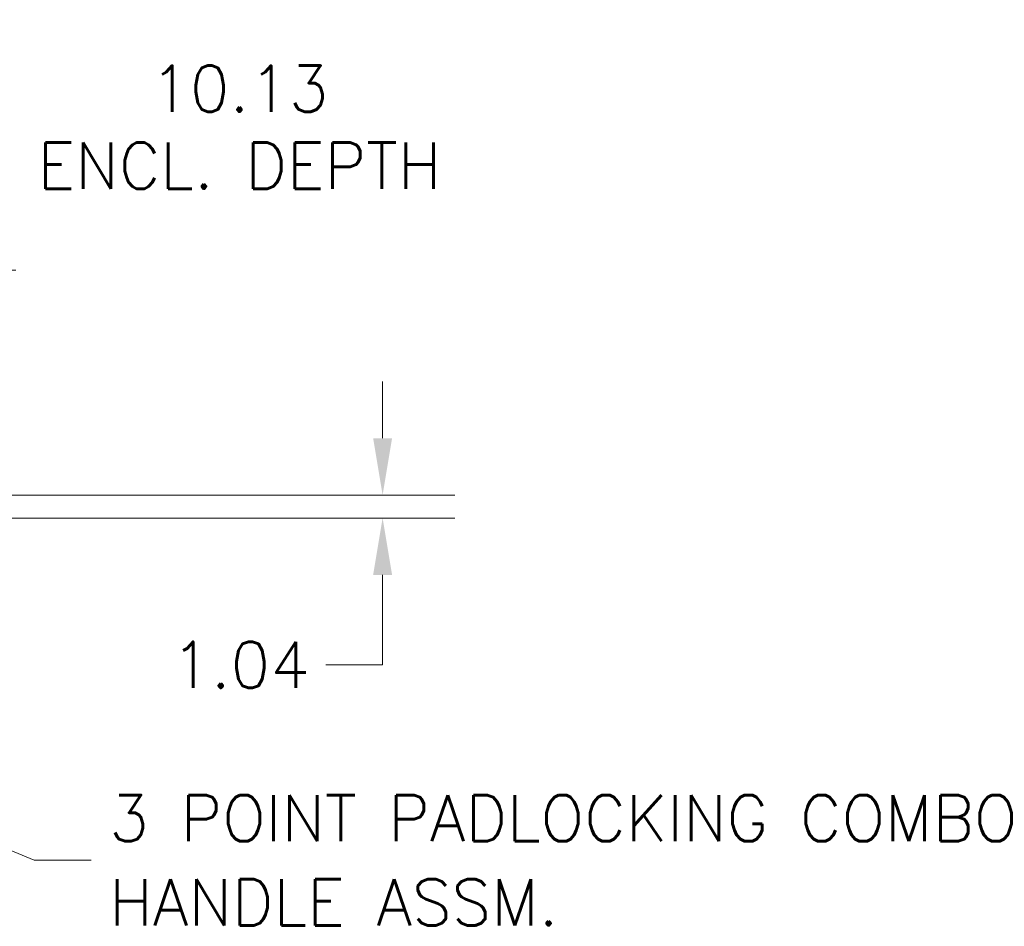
# Model space of a CAD drawing. Header units: inches. Extents: x 14 to 423, y 12 to 263.
# Tile 62 of 124: x 175 to 219, y 222 to 263. Entities that reach past the tile are written whole.
import ezdxf

# ---------------------------------------------------------------- set-up
doc = ezdxf.new("R2010")
doc.units = ezdxf.units.IN
doc.header["$LTSCALE"] = 26
doc.header["$MEASUREMENT"] = 0
doc.layers.add('Dimension (ANSI)', color=7, linetype='Continuous', lineweight=5)
doc.layers.add('Symbol (ANSI)', color=7, linetype='Continuous', lineweight=5)
doc.styles.add('ROMANS', font='romans.shx')
doc.dimstyles.new('Default (ANSI)', dxfattribs={"dimscale": 26, "dimtxt": 0.08, "dimasz": 0.098425, "dimexe": 0.125, "dimexo": 0.0625, "dimgap": 0.031496, "dimtad": 0, "dimtih": 1, "dimtoh": 1, "dimrnd": 1e-08, "dimzin": 0, "dimdsep": 46, "dimtxsty": 'ROMANS', "dimcen": 0.09, "dimdle": 0.393701, "dimclrd": 256, "dimclre": 256, "dimclrt": 256, "dimadec": 0, "dimazin": 0, "dimtfac": 1.25, "dimtofl": 0, "dimtmove": 0, "dimatfit": 3, "dimfxl": 1, "dimtolj": 1, "dimtzin": 0, "dimlwd": -1, "dimlwe": -1, "dimarcsym": 0})
doc.dimstyles.new('Default (ANSI)$7', dxfattribs={"dimscale": 26, "dimtxt": 0.08, "dimasz": 0.098425, "dimexe": 0.125, "dimexo": 0.0625, "dimgap": 0.031496, "dimtad": 0, "dimtih": 1, "dimtoh": 1, "dimrnd": 1e-08, "dimzin": 0, "dimdsep": 46, "dimtxsty": 'ROMANS', "dimcen": 0.09, "dimdle": 0.393701, "dimclrd": 256, "dimclre": 256, "dimclrt": 256, "dimadec": 0, "dimazin": 0, "dimtfac": 1.25, "dimtofl": 0, "dimtmove": 0, "dimatfit": 3, "dimfxl": 1, "dimtolj": 1, "dimtzin": 0, "dimlwd": -1, "dimlwe": -1, "dimarcsym": 0})

# ---------------------------------------------------------------- blocks, each defined once
blk = doc.blocks.new('*D11')
at = {"layer": 'Defpoints', "color": 0, "transparency": 16777216}
for p in [(170.74, 251.97), (170.74, 241.845), (171.166, 241.845)]:
    blk.add_point(p, dxfattribs=at)
at = {"layer": 'Dimension (ANSI)', "transparency": 16777216}
for p, q in [((171.166, 251.97), (171.166, 258.42)), ((171.166, 258.42), (173.725, 258.42)), ((172.365, 251.97), (174.416, 251.97)), ((171.166, 244.404), (171.166, 249.411)), ((172.365, 241.845), (174.416, 241.845))]:
    blk.add_line(p, q, dxfattribs=at)
for points in [[(170.739, 249.411), (171.592, 249.411), (171.166, 251.97)], [(170.739, 244.404), (171.592, 244.404), (171.166, 241.845)]]:
    blk.add_solid(points, dxfattribs=at)
at = {"layer": 'Dimension (ANSI)', "transparency": 16777216, "insert": (184.498, 258.42), "char_height": 2.08, "attachment_point": 5, "style": 'ROMANS'}
blk.add_mtext('\\A1;10.13{\\PENCL. DEPTH}', dxfattribs=at)
blk = doc.blocks.new('*D19')
at = {"layer": 'Defpoints', "color": 0, "transparency": 16777216}
for p in [(170.74, 241.845), (170.093, 240.81), (190.946, 240.81)]:
    blk.add_point(p, dxfattribs=at)
at = {"layer": 'Dimension (ANSI)', "transparency": 16777216}
for p, q in [((190.946, 244.404), (190.946, 246.963)), ((172.365, 241.845), (194.196, 241.845)), ((171.718, 240.81), (194.196, 240.81)), ((190.946, 238.251), (190.946, 234.197)), ((190.946, 234.197), (188.387, 234.197))]:
    blk.add_line(p, q, dxfattribs=at)
for points in [[(190.52, 244.404), (191.373, 244.404), (190.946, 241.845)], [(190.52, 238.251), (191.373, 238.251), (190.946, 240.81)]]:
    blk.add_solid(points, dxfattribs=at)
at = {"layer": 'Dimension (ANSI)', "transparency": 16777216, "insert": (181.427, 235.237), "char_height": 2.08, "attachment_point": 1, "style": 'ROMANS'}
blk.add_mtext('\\A1;1.04', dxfattribs=at)

msp = doc.modelspace()

# ---------------------------------------------------------------- texts
at = {"layer": 'Symbol (ANSI)', "insert": (178.6337, 225.3929), "char_height": 2.08, "width": 49.187346, "attachment_point": 4, "line_spacing_factor": 1.093904, "style": 'ROMANS'}
msp.add_mtext('{\\fRomanS|b0|i0;\\H2.0800;3 POINT PADLOCKING COMBO\\PHANDLE ASSM.}', dxfattribs=at)

# ---------------------------------------------------------------- dimensions: what is measured, and where the dimension line sits
at = {"layer": 'Dimension (ANSI)'}
dim = msp.add_linear_dim(base=(171.1655606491, 241.8452391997), p1=(170.7395037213, 251.9702391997), p2=(170.7395037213, 241.8452391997), angle=90, text='<>{\\PENCL. DEPTH}', dimstyle='Default (ANSI)', override={"dimdec": 2, "dimtp": 0, "dimtm": 0, "dimtdec": 2, "dimatfit": 2}, dxfattribs=at)
dim.commit()
dim.dimension.update_dxf_attribs({"geometry": '*D11', "text_midpoint": (184.4977988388, 258.4203824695), "dimtype": 160})
dim = msp.add_linear_dim(base=(190.9462, 240.8099), p1=(170.7395, 241.8452), p2=(170.0931, 240.8099), angle=90, dimstyle='Default (ANSI)', override={"dimdec": 2, "dimtp": 0, "dimtm": 0, "dimtdec": 2, "dimatfit": 1}, dxfattribs=at)
dim.commit()
dim.dimension.update_dxf_attribs({"geometry": '*D19', "text_midpoint": (184.4978, 234.1968), "dimtype": 160})

# ---------------------------------------------------------------- leaders
at = {"layer": 'Symbol (ANSI)', "annotation_type": 0, "has_hookline": 1, "hookline_direction": 0, "text_width": 48.0956}
msp.add_leader([(143.4903, 238.6642), (175.2557, 225.3929), (177.8148, 225.3929)], dimstyle='Default (ANSI)$7', override={"dimtad": 0}, dxfattribs=at)

doc.saveas('drawing.dxf')
